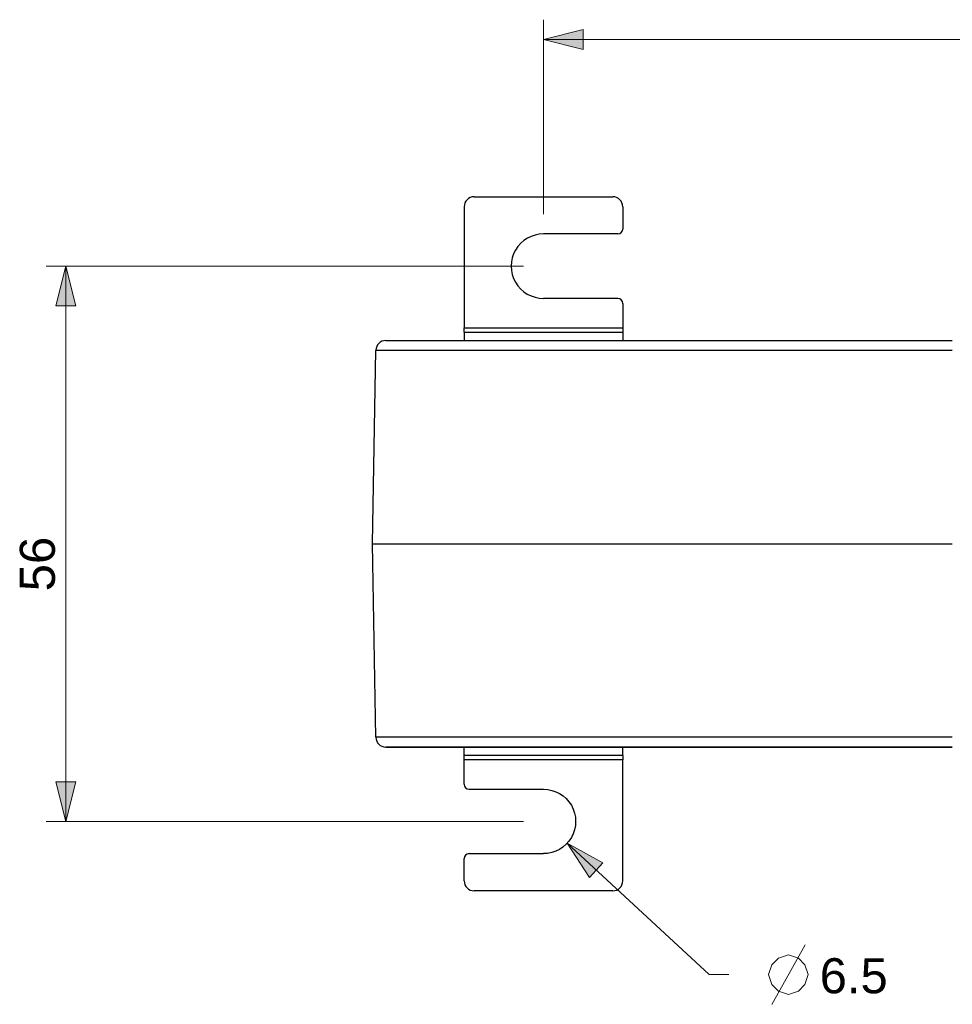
# Model space of a CAD drawing. Header units: inches. Extents: x -115 to 727, y 98 to 694.
# Tile 3 of 37: x 69 to 202, y 264 to 405. Entities that reach past the tile are written whole.
import ezdxf

# ---------------------------------------------------------------- set-up
doc = ezdxf.new("R2010")
doc.units = ezdxf.units.IN
doc.header["$MEASUREMENT"] = 0
doc.layers.add('Capa 1', color=7, linetype='Continuous')

# ---------------------------------------------------------------- blocks, each defined once
blk = doc.blocks.new('block 1314')
at = {"layer": 'Capa 1', "color": 250, "lineweight": 25}
blk.add_lwpolyline([(132.19, 299.42), (132.19, 300.04)], dxfattribs=at)
blk = doc.blocks.new('block 1315')
at = {"layer": 'Capa 1', "color": 250, "lineweight": 25}
blk.add_lwpolyline([(154.87, 300.03), (154.87, 299.42)], dxfattribs=at)
blk = doc.blocks.new('block 1316')
at = {"layer": 'Capa 1', "color": 250, "lineweight": 25}
blk.add_lwpolyline([(154.87, 282.11), (154.87, 299.42)], dxfattribs=at)
blk = doc.blocks.new('block 1317')
at = {"layer": 'Capa 1', "color": 250, "lineweight": 25}
blk.add_lwpolyline([(154.87, 300.03), (154.87, 301.25)], dxfattribs=at)
blk = doc.blocks.new('block 1318')
at = {"layer": 'Capa 1', "color": 250, "lineweight": 25}
blk.add_lwpolyline([(132.19, 300.03), (132.19, 301.25)], dxfattribs=at)
blk = doc.blocks.new('block 1319')
at = {"layer": 'Capa 1', "color": 250, "lineweight": 25}
blk.add_lwpolyline([(132.19, 295.93), (132.19, 299.42)], dxfattribs=at)
blk = doc.blocks.new('block 1320')
at = {"layer": 'Capa 1', "color": 250, "lineweight": 25}
blk.add_lwpolyline([(153.45, 280.7), (133.61, 280.7)], dxfattribs=at)
blk = doc.blocks.new('block 1321')
at = {"layer": 'Capa 1', "color": 250, "lineweight": 25}
blk.add_open_spline([(153.45, 280.7), (154.23, 280.7), (154.87, 281.33), (154.87, 282.11)], degree=3, dxfattribs=at)
blk = doc.blocks.new('block 1322')
at = {"layer": 'Capa 1', "color": 250, "lineweight": 25}
blk.add_open_spline([(132.19, 295.93), (132.19, 295.54), (132.51, 295.22), (132.9, 295.22)], degree=3, dxfattribs=at)
blk = doc.blocks.new('block 1323')
at = {"layer": 'Capa 1', "color": 250, "lineweight": 25}
blk.add_lwpolyline([(132.9, 295.22), (143.53, 295.22)], dxfattribs=at)
blk = doc.blocks.new('block 1324')
at = {"layer": 'Capa 1', "color": 250, "lineweight": 25}
blk.add_open_spline([(143.53, 295.22), (145.18, 295.22), (146.7, 294.34), (147.52, 292.92)], degree=3, dxfattribs=at)
blk = doc.blocks.new('block 1325')
at = {"layer": 'Capa 1', "color": 250, "lineweight": 25}
blk.add_open_spline([(147.52, 292.92), (148.34, 291.49), (148.34, 289.73), (147.52, 288.31)], degree=3, dxfattribs=at)
blk = doc.blocks.new('block 1326')
at = {"layer": 'Capa 1', "color": 250, "lineweight": 25}
blk.add_open_spline([(147.52, 288.31), (146.69, 286.88), (145.17, 286.01), (143.52, 286.01)], degree=3, dxfattribs=at)
blk = doc.blocks.new('block 1327')
at = {"layer": 'Capa 1', "color": 250, "lineweight": 25}
blk.add_lwpolyline([(132.9, 286.01), (143.52, 286.01)], dxfattribs=at)
blk = doc.blocks.new('block 1328')
at = {"layer": 'Capa 1', "color": 250, "lineweight": 25}
blk.add_open_spline([(132.9, 286.01), (132.51, 286.01), (132.19, 285.69), (132.19, 285.3)], degree=3, dxfattribs=at)
blk = doc.blocks.new('block 1329')
at = {"layer": 'Capa 1', "color": 250, "lineweight": 25}
blk.add_lwpolyline([(132.19, 282.11), (132.19, 285.3)], dxfattribs=at)
blk = doc.blocks.new('block 1330')
at = {"layer": 'Capa 1', "color": 250, "lineweight": 25}
blk.add_open_spline([(132.61, 281.11), (132.87, 280.84), (133.23, 280.7), (133.61, 280.7)], degree=3, dxfattribs=at)
blk = doc.blocks.new('block 1331')
at = {"layer": 'Capa 1', "color": 250, "lineweight": 25}
blk.add_open_spline([(132.19, 282.11), (132.19, 281.74), (132.34, 281.38), (132.61, 281.11)], degree=3, dxfattribs=at)
blk = doc.blocks.new('block 1332')
at = {"layer": 'Capa 1', "color": 250, "lineweight": 25}
blk.add_lwpolyline([(154.87, 300.03), (132.19, 300.03)], dxfattribs=at)
blk = doc.blocks.new('block 1333')
at = {"layer": 'Capa 1', "color": 250, "lineweight": 25}
blk.add_lwpolyline([(154.87, 299.42), (132.19, 299.42)], dxfattribs=at)
blk = doc.blocks.new('block 1334')
at = {"layer": 'Capa 1', "color": 250, "lineweight": 25}
blk.add_lwpolyline([(154.87, 361.18), (154.87, 360.57)], dxfattribs=at)
blk = doc.blocks.new('block 1335')
at = {"layer": 'Capa 1', "color": 250, "lineweight": 25}
blk.add_lwpolyline([(132.19, 360.57), (132.19, 361.18)], dxfattribs=at)
blk = doc.blocks.new('block 1336')
at = {"layer": 'Capa 1', "color": 250, "lineweight": 25}
blk.add_lwpolyline([(132.19, 378.49), (132.19, 361.18)], dxfattribs=at)
blk = doc.blocks.new('block 1337')
at = {"layer": 'Capa 1', "color": 250, "lineweight": 25}
blk.add_lwpolyline([(132.19, 360.57), (132.19, 359.36)], dxfattribs=at)
blk = doc.blocks.new('block 1338')
at = {"layer": 'Capa 1', "color": 250, "lineweight": 25}
blk.add_lwpolyline([(154.87, 360.57), (154.87, 359.36)], dxfattribs=at)
blk = doc.blocks.new('block 1339')
at = {"layer": 'Capa 1', "color": 250, "lineweight": 25}
blk.add_lwpolyline([(154.87, 364.67), (154.87, 361.18)], dxfattribs=at)
blk = doc.blocks.new('block 1340')
at = {"layer": 'Capa 1', "color": 250, "lineweight": 25}
blk.add_lwpolyline([(133.61, 379.91), (153.45, 379.91)], dxfattribs=at)
blk = doc.blocks.new('block 1341')
at = {"layer": 'Capa 1', "color": 250, "lineweight": 25}
blk.add_open_spline([(133.61, 379.91), (132.82, 379.91), (132.19, 379.27), (132.19, 378.49)], degree=3, dxfattribs=at)
blk = doc.blocks.new('block 1342')
at = {"layer": 'Capa 1', "color": 250, "lineweight": 25}
blk.add_open_spline([(154.87, 364.67), (154.87, 365.06), (154.55, 365.38), (154.16, 365.38)], degree=3, dxfattribs=at)
blk = doc.blocks.new('block 1343')
at = {"layer": 'Capa 1', "color": 250, "lineweight": 25}
blk.add_lwpolyline([(154.16, 365.38), (143.53, 365.38)], dxfattribs=at)
blk = doc.blocks.new('block 1344')
at = {"layer": 'Capa 1', "color": 250, "lineweight": 25}
blk.add_open_spline([(139.54, 367.69), (140.36, 366.26), (141.88, 365.38), (143.53, 365.38)], degree=3, dxfattribs=at)
blk = doc.blocks.new('block 1345')
at = {"layer": 'Capa 1', "color": 250, "lineweight": 25}
blk.add_open_spline([(139.54, 372.3), (138.72, 370.87), (138.72, 369.11), (139.54, 367.69)], degree=3, dxfattribs=at)
blk = doc.blocks.new('block 1346')
at = {"layer": 'Capa 1', "color": 250, "lineweight": 25}
blk.add_open_spline([(143.54, 374.59), (141.89, 374.6), (140.37, 373.72), (139.54, 372.3)], degree=3, dxfattribs=at)
blk = doc.blocks.new('block 1347')
at = {"layer": 'Capa 1', "color": 250, "lineweight": 25}
blk.add_lwpolyline([(154.16, 374.59), (143.54, 374.59)], dxfattribs=at)
blk = doc.blocks.new('block 1348')
at = {"layer": 'Capa 1', "color": 250, "lineweight": 25}
blk.add_open_spline([(154.16, 374.59), (154.55, 374.59), (154.87, 374.91), (154.87, 375.3)], degree=3, dxfattribs=at)
blk = doc.blocks.new('block 1349')
at = {"layer": 'Capa 1', "color": 250, "lineweight": 25}
blk.add_lwpolyline([(154.87, 378.49), (154.87, 375.3)], dxfattribs=at)
blk = doc.blocks.new('block 1350')
at = {"layer": 'Capa 1', "color": 250, "lineweight": 25}
blk.add_open_spline([(154.45, 379.49), (154.19, 379.76), (153.83, 379.91), (153.45, 379.91)], degree=3, dxfattribs=at)
blk = doc.blocks.new('block 1351')
at = {"layer": 'Capa 1', "color": 250, "lineweight": 25}
blk.add_open_spline([(154.87, 378.49), (154.87, 378.87), (154.72, 379.23), (154.45, 379.49)], degree=3, dxfattribs=at)
blk = doc.blocks.new('block 1352')
at = {"layer": 'Capa 1', "color": 250, "lineweight": 25}
blk.add_lwpolyline([(132.19, 360.57), (154.87, 360.57)], dxfattribs=at)
blk = doc.blocks.new('block 1353')
at = {"layer": 'Capa 1', "color": 250, "lineweight": 25}
blk.add_lwpolyline([(132.19, 361.18), (154.87, 361.18)], dxfattribs=at)
blk = doc.blocks.new('block 1462')
at = {"layer": 'Capa 1', "color": 250, "lineweight": 25}
blk.add_lwpolyline([(120.98, 359.36), (121.59, 359.36)], dxfattribs=at)
blk = doc.blocks.new('block 1463')
at = {"layer": 'Capa 1', "color": 250, "lineweight": 25}
blk.add_lwpolyline([(121.59, 359.36), (122.46, 359.36)], dxfattribs=at)
blk = doc.blocks.new('block 1464')
at = {"layer": 'Capa 1', "color": 250, "lineweight": 25}
blk.add_lwpolyline([(122.46, 359.36), (122.97, 359.36)], dxfattribs=at)
blk = doc.blocks.new('block 1465')
at = {"layer": 'Capa 1', "color": 250, "lineweight": 25}
blk.add_lwpolyline([(122.97, 359.36), (143.05, 359.36)], dxfattribs=at)
blk = doc.blocks.new('block 1466')
at = {"layer": 'Capa 1', "color": 250, "lineweight": 25}
blk.add_lwpolyline([(143.05, 359.36), (201.99, 359.36)], dxfattribs=at)
blk = doc.blocks.new('block 1467')
at = {"layer": 'Capa 1', "color": 250, "lineweight": 25}
blk.add_open_spline([(120.98, 359.36), (120.21, 359.36), (119.58, 358.74), (119.56, 357.96)], degree=3, dxfattribs=at)
blk = doc.blocks.new('block 1468')
at = {"layer": 'Capa 1', "color": 250, "lineweight": 25}
blk.add_lwpolyline([(121.03, 359.36), (121.1, 359.36), (121.59, 359.36), (122.46, 359.36), (123.71, 359.36), (125.34, 359.36), (127.33, 359.36), (129.67, 359.36), (132.36, 359.36), (135.37, 359.36), (138.71, 359.36), (142.34, 359.36), (143.05, 359.36)], dxfattribs=at)
blk = doc.blocks.new('block 1469')
at = {"layer": 'Capa 1', "color": 250, "lineweight": 25}
blk.add_lwpolyline([(143.05, 359.36), (146.26, 359.36), (150.45, 359.36), (154.88, 359.36), (159.53, 359.36), (164.39, 359.36), (169.42, 359.36), (174.61, 359.36), (179.93, 359.36), (185.35, 359.36), (190.86, 359.36), (196.41, 359.36), (201.99, 359.36)], dxfattribs=at)
blk = doc.blocks.new('block 1470')
at = {"layer": 'Capa 1', "color": 250, "lineweight": 25}
blk.add_lwpolyline([(120.99, 359.36), (121.03, 359.36)], dxfattribs=at)
blk = doc.blocks.new('block 1474')
at = {"layer": 'Capa 1', "color": 250, "lineweight": 25}
blk.add_lwpolyline([(119.08, 330.3), (120.4, 330.3)], dxfattribs=at)
blk = doc.blocks.new('block 1475')
at = {"layer": 'Capa 1', "color": 250, "lineweight": 25}
blk.add_lwpolyline([(120.4, 330.3), (120.6, 330.3)], dxfattribs=at)
blk = doc.blocks.new('block 1476')
at = {"layer": 'Capa 1', "color": 250, "lineweight": 25}
blk.add_lwpolyline([(120.6, 330.3), (120.93, 330.3)], dxfattribs=at)
blk = doc.blocks.new('block 1477')
at = {"layer": 'Capa 1', "color": 250, "lineweight": 25}
blk.add_lwpolyline([(120.93, 330.3), (121.88, 330.3)], dxfattribs=at)
blk = doc.blocks.new('block 1478')
at = {"layer": 'Capa 1', "color": 250, "lineweight": 25}
blk.add_lwpolyline([(121.88, 330.3), (122.41, 330.3)], dxfattribs=at)
blk = doc.blocks.new('block 1479')
at = {"layer": 'Capa 1', "color": 250, "lineweight": 25}
blk.add_lwpolyline([(122.41, 330.3), (140.94, 330.3)], dxfattribs=at)
blk = doc.blocks.new('block 1480')
at = {"layer": 'Capa 1', "color": 250, "lineweight": 25}
blk.add_lwpolyline([(140.94, 330.3), (141.26, 330.3)], dxfattribs=at)
blk = doc.blocks.new('block 1481')
at = {"layer": 'Capa 1', "color": 250, "lineweight": 25}
blk.add_lwpolyline([(141.26, 330.3), (143.63, 330.3)], dxfattribs=at)
blk = doc.blocks.new('block 1482')
at = {"layer": 'Capa 1', "color": 250, "lineweight": 25}
blk.add_lwpolyline([(143.63, 330.3), (144.95, 330.3)], dxfattribs=at)
blk = doc.blocks.new('block 1483')
at = {"layer": 'Capa 1', "color": 250, "lineweight": 25}
blk.add_lwpolyline([(144.95, 330.3), (201.99, 330.3)], dxfattribs=at)
blk = doc.blocks.new('block 1484')
at = {"layer": 'Capa 1', "color": 250, "lineweight": 25}
blk.add_lwpolyline([(119.08, 330.3), (119.56, 357.96)], dxfattribs=at)
blk = doc.blocks.new('block 1514')
at = {"layer": 'Capa 1', "color": 250, "lineweight": 25}
blk.add_lwpolyline([(119.56, 357.96), (119.68, 357.96), (120.18, 357.96), (121.07, 357.96), (122.34, 357.96), (124, 357.96), (126.02, 357.96), (128.4, 357.96), (131.14, 357.96), (134.21, 357.96), (137.6, 357.96), (141.3, 357.96), (144.46, 357.96)], dxfattribs=at)
blk = doc.blocks.new('block 1515')
at = {"layer": 'Capa 1', "color": 250, "lineweight": 25}
blk.add_lwpolyline([(144.46, 357.96), (145.29, 357.96), (149.55, 357.96), (154.05, 357.96), (158.79, 357.96), (163.73, 357.96), (168.85, 357.96), (174.13, 357.96), (179.54, 357.96), (185.06, 357.96), (190.66, 357.96), (196.31, 357.96), (201.99, 357.96)], dxfattribs=at)
blk = doc.blocks.new('block 1530')
at = {"layer": 'Capa 1', "color": 250, "lineweight": 25}
blk.add_open_spline([(119.56, 302.64), (119.58, 301.87), (120.21, 301.25), (120.98, 301.25)], degree=3, dxfattribs=at)
blk = doc.blocks.new('block 1531')
at = {"layer": 'Capa 1', "color": 250, "lineweight": 25}
blk.add_lwpolyline([(201.99, 301.25), (143.05, 301.25)], dxfattribs=at)
blk = doc.blocks.new('block 1532')
at = {"layer": 'Capa 1', "color": 250, "lineweight": 25}
blk.add_lwpolyline([(143.05, 301.25), (122.97, 301.25)], dxfattribs=at)
blk = doc.blocks.new('block 1533')
at = {"layer": 'Capa 1', "color": 250, "lineweight": 25}
blk.add_lwpolyline([(122.97, 301.25), (122.46, 301.25)], dxfattribs=at)
blk = doc.blocks.new('block 1534')
at = {"layer": 'Capa 1', "color": 250, "lineweight": 25}
blk.add_lwpolyline([(122.46, 301.25), (121.59, 301.25)], dxfattribs=at)
blk = doc.blocks.new('block 1535')
at = {"layer": 'Capa 1', "color": 250, "lineweight": 25}
blk.add_lwpolyline([(121.59, 301.25), (120.98, 301.25)], dxfattribs=at)
blk = doc.blocks.new('block 1536')
at = {"layer": 'Capa 1', "color": 250, "lineweight": 25}
blk.add_lwpolyline([(121.03, 301.25), (121.1, 301.25), (121.59, 301.25), (122.46, 301.25), (123.71, 301.25), (125.34, 301.25), (127.33, 301.25), (129.67, 301.25), (132.36, 301.25), (135.37, 301.25), (138.71, 301.25), (142.34, 301.25), (143.05, 301.25)], dxfattribs=at)
blk = doc.blocks.new('block 1537')
at = {"layer": 'Capa 1', "color": 250, "lineweight": 25}
blk.add_lwpolyline([(143.05, 301.25), (146.26, 301.25), (150.45, 301.25), (154.88, 301.25), (159.53, 301.25), (164.39, 301.25), (169.42, 301.25), (174.61, 301.25), (179.93, 301.25), (185.35, 301.25), (190.86, 301.25), (196.41, 301.25), (201.99, 301.25)], dxfattribs=at)
blk = doc.blocks.new('block 1538')
at = {"layer": 'Capa 1', "color": 250, "lineweight": 25}
blk.add_lwpolyline([(120.99, 301.25), (121.03, 301.25)], dxfattribs=at)
blk = doc.blocks.new('block 1546')
at = {"layer": 'Capa 1', "color": 250, "lineweight": 25}
blk.add_lwpolyline([(119.08, 330.3), (120.4, 330.3)], dxfattribs=at)
blk = doc.blocks.new('block 1547')
at = {"layer": 'Capa 1', "color": 250, "lineweight": 25}
blk.add_lwpolyline([(120.4, 330.3), (120.6, 330.3)], dxfattribs=at)
blk = doc.blocks.new('block 1548')
at = {"layer": 'Capa 1', "color": 250, "lineweight": 25}
blk.add_lwpolyline([(120.6, 330.3), (120.93, 330.3)], dxfattribs=at)
blk = doc.blocks.new('block 1549')
at = {"layer": 'Capa 1', "color": 250, "lineweight": 25}
blk.add_lwpolyline([(120.93, 330.3), (121.88, 330.3)], dxfattribs=at)
blk = doc.blocks.new('block 1550')
at = {"layer": 'Capa 1', "color": 250, "lineweight": 25}
blk.add_lwpolyline([(121.88, 330.3), (122.41, 330.3)], dxfattribs=at)
blk = doc.blocks.new('block 1551')
at = {"layer": 'Capa 1', "color": 250, "lineweight": 25}
blk.add_lwpolyline([(122.41, 330.3), (124.71, 330.3)], dxfattribs=at)
blk = doc.blocks.new('block 1552')
at = {"layer": 'Capa 1', "color": 250, "lineweight": 25}
blk.add_lwpolyline([(124.71, 330.3), (140.94, 330.3)], dxfattribs=at)
blk = doc.blocks.new('block 1553')
at = {"layer": 'Capa 1', "color": 250, "lineweight": 25}
blk.add_lwpolyline([(140.94, 330.3), (141.26, 330.3)], dxfattribs=at)
blk = doc.blocks.new('block 1554')
at = {"layer": 'Capa 1', "color": 250, "lineweight": 25}
blk.add_lwpolyline([(141.26, 330.3), (143.63, 330.3)], dxfattribs=at)
blk = doc.blocks.new('block 1555')
at = {"layer": 'Capa 1', "color": 250, "lineweight": 25}
blk.add_lwpolyline([(143.63, 330.3), (144.95, 330.3)], dxfattribs=at)
blk = doc.blocks.new('block 1556')
at = {"layer": 'Capa 1', "color": 250, "lineweight": 25}
blk.add_lwpolyline([(144.95, 330.3), (201.99, 330.3)], dxfattribs=at)
blk = doc.blocks.new('block 1557')
at = {"layer": 'Capa 1', "color": 250, "lineweight": 25}
blk.add_lwpolyline([(119.56, 302.64), (119.08, 330.3)], dxfattribs=at)
blk = doc.blocks.new('block 1594')
at = {"layer": 'Capa 1', "color": 250, "lineweight": 25}
blk.add_lwpolyline([(201.99, 302.64), (196.31, 302.64), (190.66, 302.64), (185.06, 302.64), (179.54, 302.64), (174.13, 302.64), (168.85, 302.64), (163.73, 302.64), (158.79, 302.64), (154.05, 302.64), (149.55, 302.64), (145.29, 302.64), (144.46, 302.64)], dxfattribs=at)
blk = doc.blocks.new('block 1595')
at = {"layer": 'Capa 1', "color": 250, "lineweight": 25}
blk.add_lwpolyline([(144.46, 302.64), (141.3, 302.64), (137.6, 302.64), (134.21, 302.64), (131.14, 302.64), (128.4, 302.64), (126.02, 302.64), (124, 302.64), (122.34, 302.64), (121.07, 302.64), (120.18, 302.64), (119.68, 302.64), (119.56, 302.64)], dxfattribs=at)
blk = doc.blocks.new('block 48')
at = {"layer": 'Capa 1'}
for name in ['block 1341', 'block 1340', 'block 1350', 'block 1351', 'block 1336', 'block 1349', 'block 1346', 'block 1347', 'block 1348', 'block 1345', 'block 1344', 'block 1343', 'block 1342', 'block 1339', 'block 1335', 'block 1353', 'block 1337', 'block 1352', 'block 1334', 'block 1338', 'block 1467', 'block 1462', 'block 1470', 'block 1468', 'block 1463', 'block 1464', 'block 1465', 'block 1466', 'block 1469', 'block 1484', 'block 1514', 'block 1515', 'block 1474', 'block 1546', 'block 1557', 'block 1475', 'block 1547', 'block 1476', 'block 1548', 'block 1477', 'block 1549', 'block 1478', 'block 1550', 'block 1479', 'block 1551', 'block 1552', 'block 1480', 'block 1553', 'block 1481', 'block 1554', 'block 1482', 'block 1555', 'block 1483', 'block 1556', 'block 1530', 'block 1595', 'block 1594', 'block 1535', 'block 1538', 'block 1536', 'block 1534', 'block 1533', 'block 1532', 'block 1318', 'block 1531', 'block 1537', 'block 1317', 'block 1314', 'block 1332', 'block 1315', 'block 1319', 'block 1333', 'block 1316', 'block 1322', 'block 1323', 'block 1324', 'block 1325', 'block 1326', 'block 1328', 'block 1327', 'block 1329', 'block 1331', 'block 1321', 'block 1330', 'block 1320']:
    blk.add_blockref(name, (0, 0), dxfattribs=at)
blk = doc.blocks.new('block 1962')
at = {"layer": 'Capa 1', "color": 250, "insert": (73.74, 323.52), "char_height": 5.0117, "attachment_point": 7, "rotation": 90}
blk.add_mtext('\\fArial|b0|i0|c0|p34;\\W1;56', dxfattribs=at)
blk = doc.blocks.new('block 1964')
at = {"layer": 'Capa 1', "lineweight": 0}
blk.add_lwpolyline([(75.24, 290.62), (73.82, 296.29), (76.66, 296.29), (75.24, 290.62)], dxfattribs=at)
blk = doc.blocks.new('block 1965')
at = {"layer": 'Capa 1'}
h = blk.add_hatch(color=250, dxfattribs=at)
h.dxf.hatch_style = 2
h.paths.add_polyline_path([(75.24, 290.62), (73.82, 296.29), (76.66, 296.29)])
at = {"layer": 'Capa 1', "lineweight": 0}
blk.add_lwpolyline([(75.24, 290.62), (73.82, 296.29), (76.66, 296.29), (75.24, 290.62), (75.24, 290.62)], dxfattribs=at)
blk = doc.blocks.new('block 1966')
at = {"layer": 'Capa 1', "lineweight": 0}
blk.add_lwpolyline([(75.24, 290.62), (73.82, 296.29), (76.66, 296.29), (75.24, 290.62)], dxfattribs=at)
blk = doc.blocks.new('block 1967')
at = {"layer": 'Capa 1', "lineweight": 0}
blk.add_lwpolyline([(75.24, 369.99), (76.66, 364.32), (73.82, 364.32), (75.24, 369.99)], dxfattribs=at)
blk = doc.blocks.new('block 1968')
at = {"layer": 'Capa 1'}
h = blk.add_hatch(color=250, dxfattribs=at)
h.dxf.hatch_style = 2
h.paths.add_polyline_path([(75.24, 369.99), (76.66, 364.32), (73.82, 364.32)])
at = {"layer": 'Capa 1', "lineweight": 0}
blk.add_lwpolyline([(75.24, 369.99), (76.66, 364.32), (73.82, 364.32), (75.24, 369.99), (75.24, 369.99)], dxfattribs=at)
blk = doc.blocks.new('block 1969')
at = {"layer": 'Capa 1', "lineweight": 0}
blk.add_lwpolyline([(75.24, 369.99), (76.66, 364.32), (73.82, 364.32), (75.24, 369.99)], dxfattribs=at)
blk = doc.blocks.new('block 1963')
at = {"layer": 'Capa 1'}
for name in ['block 1967', 'block 1968', 'block 1969', 'block 1964', 'block 1965', 'block 1966']:
    blk.add_blockref(name, (0, 0), dxfattribs=at)
blk = doc.blocks.new('block 1973')
at = {"layer": 'Capa 1', "lineweight": 0}
blk.add_lwpolyline([(143.54, 402.39), (149.21, 403.81), (149.21, 400.97), (143.54, 402.39)], dxfattribs=at)
blk = doc.blocks.new('block 1974')
at = {"layer": 'Capa 1'}
h = blk.add_hatch(color=250, dxfattribs=at)
h.dxf.hatch_style = 2
h.paths.add_polyline_path([(143.54, 402.39), (149.21, 403.81), (149.21, 400.97)])
at = {"layer": 'Capa 1', "lineweight": 0}
blk.add_lwpolyline([(143.54, 402.39), (149.21, 403.81), (149.21, 400.97), (143.54, 402.39), (143.54, 402.39)], dxfattribs=at)
blk = doc.blocks.new('block 1975')
at = {"layer": 'Capa 1', "lineweight": 0}
blk.add_lwpolyline([(143.54, 402.39), (149.21, 403.81), (149.21, 400.97), (143.54, 402.39)], dxfattribs=at)
blk = doc.blocks.new('block 1979')
at = {"layer": 'Capa 1', "color": 250, "lineweight": 9}
blk.add_lwpolyline([(175.73, 268.73), (176.2, 270.14), (177.15, 271.09), (178.56, 271.56), (179.98, 271.09), (180.92, 270.14), (181.4, 268.73), (180.92, 267.31), (179.98, 266.36), (178.56, 265.89), (177.15, 266.36), (176.2, 267.31), (175.73, 268.73)], dxfattribs=at)
blk = doc.blocks.new('block 1980')
at = {"layer": 'Capa 1', "color": 250, "lineweight": 9}
blk.add_lwpolyline([(176.2, 264.47), (180.93, 272.98)], dxfattribs=at)
blk = doc.blocks.new('block 1972')
at = {"layer": 'Capa 1'}
for name in ['block 1973', 'block 1974', 'block 1975', 'block 1980', 'block 1979']:
    blk.add_blockref(name, (0, 0), dxfattribs=at)
blk = doc.blocks.new('block 1982')
at = {"layer": 'Capa 1', "color": 250, "insert": (183.03, 265.98), "char_height": 5.0117, "attachment_point": 7}
blk.add_mtext('\\fArial|b0|i0|c0|p34;\\W1;6.5', dxfattribs=at)
blk = doc.blocks.new('block 1984')
at = {"layer": 'Capa 1', "lineweight": 0}
blk.add_lwpolyline([(146.91, 287.49), (152.04, 284.69), (150.12, 282.6), (146.91, 287.49)], dxfattribs=at)
blk = doc.blocks.new('block 1985')
at = {"layer": 'Capa 1'}
h = blk.add_hatch(color=250, dxfattribs=at)
h.dxf.hatch_style = 2
h.paths.add_polyline_path([(146.91, 287.49), (152.04, 284.69), (150.12, 282.6)])
at = {"layer": 'Capa 1', "lineweight": 0}
blk.add_lwpolyline([(146.91, 287.49), (152.04, 284.69), (150.12, 282.6), (146.91, 287.49), (146.91, 287.49)], dxfattribs=at)
blk = doc.blocks.new('block 1986')
at = {"layer": 'Capa 1', "lineweight": 0}
blk.add_lwpolyline([(146.91, 287.49), (152.04, 284.69), (150.12, 282.6), (146.91, 287.49)], dxfattribs=at)
blk = doc.blocks.new('block 1983')
at = {"layer": 'Capa 1'}
for name in ['block 1984', 'block 1985', 'block 1986']:
    blk.add_blockref(name, (0, 0), dxfattribs=at)
blk = doc.blocks.new('block 2024')
at = {"layer": 'Capa 1', "color": 250, "lineweight": 9}
blk.add_lwpolyline([(140.69, 290.62), (72.41, 290.62)], dxfattribs=at)
blk = doc.blocks.new('block 2025')
at = {"layer": 'Capa 1', "color": 250, "lineweight": 9}
blk.add_lwpolyline([(140.69, 369.99), (72.41, 369.99)], dxfattribs=at)
blk = doc.blocks.new('block 2026')
at = {"layer": 'Capa 1', "color": 250, "lineweight": 9}
blk.add_lwpolyline([(75.24, 290.62), (75.24, 330.3)], dxfattribs=at)
blk = doc.blocks.new('block 2027')
at = {"layer": 'Capa 1', "color": 250, "lineweight": 9}
blk.add_lwpolyline([(75.24, 369.99), (75.24, 330.3)], dxfattribs=at)
blk = doc.blocks.new('block 2028')
at = {"layer": 'Capa 1', "color": 250, "lineweight": 9}
blk.add_lwpolyline([(143.54, 377.43), (143.54, 405.22)], dxfattribs=at)
blk = doc.blocks.new('block 2030')
at = {"layer": 'Capa 1', "color": 250, "lineweight": 9}
blk.add_lwpolyline([(143.54, 402.39), (215.46, 402.39)], dxfattribs=at)
blk = doc.blocks.new('block 2032')
at = {"layer": 'Capa 1', "color": 250, "lineweight": 9}
blk.add_lwpolyline([(146.91, 287.49), (167.22, 268.73)], dxfattribs=at)
blk = doc.blocks.new('block 2033')
at = {"layer": 'Capa 1', "color": 250, "lineweight": 9}
blk.add_lwpolyline([(167.22, 268.73), (170.06, 268.73)], dxfattribs=at)
blk = doc.blocks.new('block 2007')
at = {"layer": 'Capa 1'}
for name in ['block 2028', 'block 2030', 'block 2025', 'block 2027', 'block 2026', 'block 2024', 'block 2032', 'block 2033']:
    blk.add_blockref(name, (0, 0), dxfattribs=at)

msp = doc.modelspace()

# ---------------------------------------------------------------- block references
at = {"layer": 'Capa 1'}
for name in ['block 48', 'block 1963', 'block 1972', 'block 1983', 'block 2007', 'block 1962', 'block 1982']:
    msp.add_blockref(name, (0, 0), dxfattribs=at)

doc.saveas('drawing.dxf')
